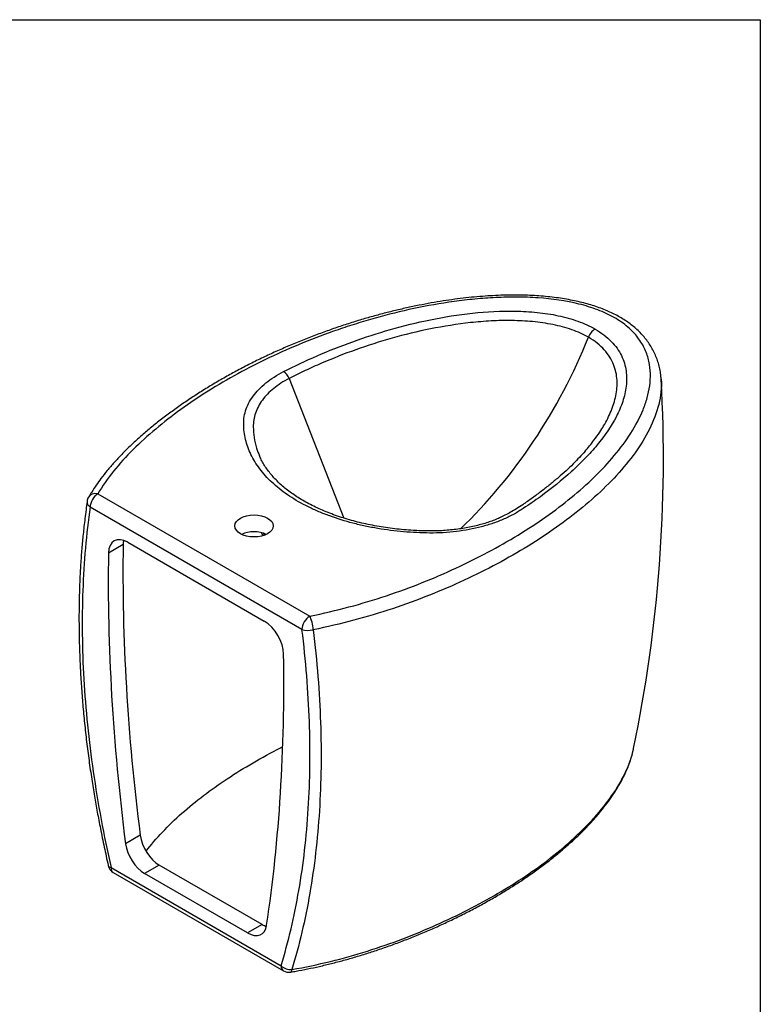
# Model space of a CAD drawing. Header units: millimetres. Extents: x 11 to 285, y 7 to 203.
# Tile 3 of 3: x 210 to 284, y 104 to 203. Entities that reach past the tile are written whole.
import ezdxf

# ---------------------------------------------------------------- set-up
doc = ezdxf.new("R2010")
doc.units = ezdxf.units.MM
for name, color, linetype in [('1', 7, 'Continuous'), ('BIDET_A_TERRA_MO', 7, 'Continuous'), ('Default', 7, 'Continuous')]:
    doc.layers.add(name, color=color, linetype=linetype)

# ---------------------------------------------------------------- blocks, each defined once
blk = doc.blocks.new('SE7')
at = {"layer": 'BIDET_A_TERRA_MO', "color": 7, "linetype": 'Continuous'}
for p, q in [((236.9870675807, 166.7739641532), (242.4798578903, 152.7250342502)), ((217.75185129, 155.1709918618), (239.0526623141, 142.872962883)), ((238.2748448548, 141.5257435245), (216.9740338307, 153.8237725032)), ((234.2106643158, 151.259317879), (234.3250218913, 150.9536427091)), ((234.4018704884, 151.2045714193), (234.4771135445, 151.0034484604)), ((220.2946558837, 150.0603652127), (218.8168027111, 149.2071262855)), ((220.7610398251, 150.2901237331), (234.4878387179, 142.3649533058)), ((222.0065327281, 120.8373313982), (220.5286795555, 119.9840924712)), ((223.9269938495, 117.8354730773), (222.4491406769, 116.9822341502)), ((234.2775911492, 111.8595289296), (223.9269938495, 117.8354730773)), ((219.0726249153, 117.5844470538), (236.1762541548, 107.7096621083)), ((219.3004423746, 117.0808922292), (236.4040716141, 107.2061072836)), ((232.7997379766, 111.0062900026), (222.4491406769, 116.9822341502)), ((234.2775911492, 111.8595289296), (232.7997379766, 111.0062900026))]:
    blk.add_line(p, q, dxfattribs=at)
for centre, radius, start, end in [((268.6504977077, 170.3117658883), 1.688436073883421, 122.6556449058, 159.2474854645), ((235.4436719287, 166.0870344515), 1.689361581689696, 23.9927400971, 54.2758990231), ((131.6710583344, 158.6877848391), 142.9433278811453, 348.2366940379, 3.2005057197), ((217.75185129, 154.2728456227), 1.099999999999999, 149.5137828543, 171.824485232), ((219.8504423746, 118.0335201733), 1.100000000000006, 192.6810847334, 240), ((236.9540716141, 108.1587352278), 1.100000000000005, 240, 279.7079803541)]:
    blk.add_arc(centre, radius, start, end, dxfattribs=at)
for centre, major_axis, ratio, start_param, end_param in [((247.0365906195, 173.1557469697), (16.49999999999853, 28.57883832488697), 0.5773502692, 4.239000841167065, 4.959523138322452), ((217.75185129, 154.2728456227), (0.9479263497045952, -0.5580641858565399), 0.7730606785, 1.997897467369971, 3.131615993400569), ((217.75185129, 154.2728456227), (0.5499999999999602, 0.952627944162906), 0.5773502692, 0.78539816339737, 2.356194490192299), ((217.75185129, 154.2728456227), (1.088820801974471, -0.1564265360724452), 0.6581149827, 3.155732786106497, 4.015460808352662), ((220.7610398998, 148.0447580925), (1.375000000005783, -2.381569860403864), 0.5773502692, 2.356194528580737, 3.909236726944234), ((233.4523250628, 150.2377918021), (-1.925000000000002, -1.335737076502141e-15), 0.5773502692, 4.016861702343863, 5.407916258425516), ((360.2797334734, 66.3698553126), (-99.00000000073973, 171.473029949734), 0.5773502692, 0.7676440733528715, 0.9429438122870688), ((222.2388930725, 148.8979970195), (1.374999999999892, -2.381569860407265), 0.5773502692, 3.708945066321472, 3.90923672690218), ((358.8018803, 65.5166163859), (-99.00000000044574, 171.4730299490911), 0.5773502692, 0.767644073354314, 0.942943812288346), ((239.0526623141, 141.974816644), (0.5499999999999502, 0.9526279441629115), 0.5773502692, 0.7853981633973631, 2.356194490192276), ((239.0526623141, 141.974816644), (0.2118241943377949, -1.07941211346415), 0.262761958, 1.065881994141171, 2.500118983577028), ((234.4878387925, 140.1198728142), (-1.374825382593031, 2.381267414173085), 0.5773502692, 3.944756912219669, 5.497787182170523), ((239.0526623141, 141.974816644), (1.091742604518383, 0.1345291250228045), 0.4832714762, 3.861711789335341, 4.979338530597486), ((96.4467809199, 216.9857707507), (99.0000000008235, -171.473029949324), 0.5773502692, 0.6278627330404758, 0.803164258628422), ((223.926997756, 120.0808417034), (1.37500323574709, -2.381575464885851), 0.5773502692, 4.084538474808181, 5.497785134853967), ((222.4491445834, 119.2276027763), (1.375003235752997, -2.381575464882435), 0.5773502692, 4.084538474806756, 5.497785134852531), ((219.8504423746, 118.0335201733), (1.073167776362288, 0.2414765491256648), 0.3880136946, 3.15539563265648, 3.818555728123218), ((219.8504423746, 118.0335201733), (0.5499999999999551, 0.9526279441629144), 0.5773502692, 2.356194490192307, 3.141592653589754), ((232.7997418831, 113.2516533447), (-1.375000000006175, 2.381569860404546), 0.5773502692, 2.356192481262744, 3.769455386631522), ((234.2775950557, 114.1048922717), (-1.375000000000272, 2.381569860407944), 0.5773502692, -3.926992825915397, -3.708945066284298), ((236.9540716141, 108.1587352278), (0.5499999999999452, 0.9526279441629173), 0.5773502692, 2.356194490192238, 3.141592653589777), ((236.9540716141, 108.1587352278), (1.052443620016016, -0.3199412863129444), 0.718409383, 4.120662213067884, 5.211828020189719), ((236.9540716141, 108.1587352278), (-0.1854893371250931, 1.084247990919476), 0.2319692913, 3.138838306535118, 3.820284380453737)]:
    blk.add_ellipse(centre, major_axis=major_axis, ratio=ratio, start_param=start_param, end_param=end_param, dxfattribs=at)
blk.add_ellipse((233.4523250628, 151.9442696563), major_axis=(1.925, 5.068920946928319e-15), ratio=0.5773502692, dxfattribs=at)
for points, knots in [([(274.3885074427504, 166.7095351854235), (274.3770549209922, 166.8691940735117), (274.3528102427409, 167.1851268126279), (274.2599698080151, 167.7287927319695), (274.11772055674, 168.2936366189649), (273.9297665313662, 168.8447061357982), (273.6996533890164, 169.3745096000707), (273.4285725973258, 169.8831062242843), (273.1182630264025, 170.3690512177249), (272.7702212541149, 170.8316426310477), (272.3858967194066, 171.2702532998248), (271.9666358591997, 171.6844509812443), (271.5136902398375, 172.0739389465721), (271.0281711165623, 172.4385571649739), (270.5113953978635, 172.7780666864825), (269.9665187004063, 173.0911647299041), (269.3936888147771, 173.3792305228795), (268.7916496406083, 173.6445066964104), (268.1557481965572, 173.8893926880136), (267.4856792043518, 174.1139562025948), (266.7814702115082, 174.3180154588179), (266.0432313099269, 174.5012790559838), (265.2712651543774, 174.6633297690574), (264.4661921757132, 174.8036259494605), (263.6290885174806, 174.9215113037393), (262.7616345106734, 175.0162463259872), (261.8662775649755, 175.0870138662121), (260.9467077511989, 175.1330662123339), (260.001147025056, 175.153542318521), (259.018236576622, 175.1504961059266), (257.9966418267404, 175.1216862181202), (256.9394648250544, 175.0656723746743), (255.857703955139, 174.982215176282), (254.749810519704, 174.8706483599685), (253.6143928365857, 174.7302211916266), (252.449982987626, 174.5601207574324), (251.2548694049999, 174.3593692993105), (250.0250798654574, 174.1267378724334), (248.7671933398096, 173.8617658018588), (247.4891280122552, 173.5645063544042), (246.2006786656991, 173.2365300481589), (244.902153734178, 172.8773598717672), (243.5933694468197, 172.4863898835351), (242.2742658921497, 172.0629959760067), (240.9453107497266, 171.6067691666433), (239.6094730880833, 171.1179917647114), (238.2757885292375, 170.5984021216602), (236.9519670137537, 170.0502059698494), (235.6425685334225, 169.4749475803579), (234.3466953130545, 168.8719025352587), (233.0629666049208, 168.2403260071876), (231.7992808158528, 167.5830118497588), (230.5592103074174, 166.9011092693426), (229.3470108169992, 166.1972350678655), (228.1607955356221, 165.469929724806), (227.0048172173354, 164.7214194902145), (225.8831676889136, 163.9538923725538), (224.7990907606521, 163.169693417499), (223.7615834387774, 162.373955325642), (222.7775208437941, 161.5715130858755), (221.8509459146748, 160.7663811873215), (220.9795909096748, 159.9574154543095), (220.1594971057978, 159.1420444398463), (219.3963825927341, 158.3253353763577), (218.6946004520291, 157.5114512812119), (218.0950997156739, 156.7554425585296), (217.5731788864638, 156.0350789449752), (217.1550045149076, 155.3955957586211), (216.9304664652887, 155.0194344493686), (216.8187479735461, 154.8308907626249)], [0, 0, 0, 0, 0.0085348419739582, 0.0199666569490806, 0.0311473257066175, 0.042074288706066, 0.0527513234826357, 0.0631903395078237, 0.0734083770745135, 0.0834253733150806, 0.093262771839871, 0.1029429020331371, 0.1124889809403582, 0.1219255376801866, 0.1312790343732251, 0.1405615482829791, 0.1496955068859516, 0.158922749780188, 0.1682870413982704, 0.1778163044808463, 0.1875379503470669, 0.1974775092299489, 0.207657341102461, 0.2180952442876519, 0.2288029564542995, 0.2397845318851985, 0.25103459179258, 0.2625364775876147, 0.2742480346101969, 0.286371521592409, 0.2992467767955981, 0.3124454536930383, 0.3260153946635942, 0.3399968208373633, 0.354430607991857, 0.369358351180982, 0.384822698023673, 0.4008748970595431, 0.4176407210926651, 0.4347672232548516, 0.4522584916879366, 0.4701405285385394, 0.4884382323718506, 0.5071755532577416, 0.5263740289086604, 0.5460361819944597, 0.5660740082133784, 0.586272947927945, 0.606666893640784, 0.6272890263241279, 0.6481737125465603, 0.6693764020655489, 0.6904885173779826, 0.7117812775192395, 0.733200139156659, 0.7546887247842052, 0.7761864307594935, 0.7976484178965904, 0.8190251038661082, 0.8399640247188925, 0.8605188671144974, 0.8807413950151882, 0.9006809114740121, 0.9205179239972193, 0.9396186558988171, 0.958194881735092, 0.9729875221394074, 0.9885518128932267, 1, 1, 1, 1]), ([(239.0526623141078, 142.8729628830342), (240.4016508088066, 143.1376888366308), (241.7138870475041, 143.4458891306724), (244.2788262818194, 144.1327117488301), (245.5313864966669, 144.5115029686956), (247.9844513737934, 145.3306620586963), (249.1872160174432, 145.772208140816), (251.5197002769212, 146.7014372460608), (252.6524504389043, 147.1900446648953), (254.8561910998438, 148.2115026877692), (255.9271759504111, 148.7443573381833), (258.0093376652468, 149.8529116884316), (259.0236405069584, 150.4300072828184), (261.9423376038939, 152.2122357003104), (263.7306232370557, 153.4687271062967), (266.1651188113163, 155.4610336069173), (266.9348256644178, 156.1432677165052), (268.3821029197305, 157.5477107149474), (269.061588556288, 158.2725415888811), (270.2943986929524, 159.7451793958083), (270.8502155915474, 160.4947635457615), (271.8211178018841, 162.024743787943), (272.236563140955, 162.8050610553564), (272.726641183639, 164.0046758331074), (272.8674549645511, 164.4095648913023), (273.0941629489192, 165.2193370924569), (273.1806852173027, 165.6254957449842), (273.2924456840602, 166.4407195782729), (273.3177642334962, 166.8497809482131), (273.295928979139, 167.6713408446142), (273.2481286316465, 168.0854967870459), (273.0681448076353, 168.8998594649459), (272.9362487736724, 169.3018246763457), (272.6645259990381, 169.895576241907), (272.5615808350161, 170.0919535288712), (272.3283255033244, 170.48130177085), (272.1973260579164, 170.6750708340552), (271.7656251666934, 171.2415941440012), (271.4258527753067, 171.6013041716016), (270.8298551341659, 172.1110126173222), (270.6167527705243, 172.2759232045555), (270.1596868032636, 172.5950723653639), (269.9160359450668, 172.748929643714), (269.1489544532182, 173.1865022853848), (268.59565821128, 173.4434200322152), (267.7088365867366, 173.7815705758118), (267.4037252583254, 173.8863960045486), (266.7751701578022, 174.080825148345), (266.4501415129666, 174.1707746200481), (264.8078353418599, 174.5771547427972), (263.4320198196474, 174.7708405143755), (261.301462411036, 174.9196369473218), (260.590512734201, 174.944321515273), (259.1756904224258, 174.95259497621), (258.4702878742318, 174.9362282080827), (257.0629043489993, 174.8685679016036), (256.3609277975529, 174.8172291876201), (254.9600019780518, 174.6836498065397), (254.2593926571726, 174.6010673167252), (252.1896951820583, 174.3155332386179), (250.8435762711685, 174.0746123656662), (248.2045409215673, 173.5128947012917), (246.9117611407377, 173.1918927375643), (245.0071389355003, 172.6585217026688), (244.3780630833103, 172.4720261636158), (243.1309416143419, 172.0824747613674), (242.513268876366, 171.8795022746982), (240.6903363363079, 171.2518183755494), (239.5099412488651, 170.8069270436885), (236.0635884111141, 169.4004073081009), (233.891169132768, 168.3679134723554), (230.8109719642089, 166.683991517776), (229.8139446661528, 166.0990968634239), (227.8985355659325, 164.8984588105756), (226.9778089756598, 164.2809337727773), (225.2127660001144, 163.010329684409), (224.3684414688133, 162.3572544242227), (222.762662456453, 161.0125440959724), (221.9996440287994, 160.3191904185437), (220.584054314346, 158.9051802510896), (219.9294201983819, 158.183194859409), (218.7423222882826, 156.7047973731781), (218.2095674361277, 155.9484672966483), (217.7518512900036, 155.1709918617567)], [0, 0, 0, 0, 0.03125, 0.03125, 0.0625, 0.0625, 0.09375, 0.09375, 0.1250000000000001, 0.1250000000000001, 0.1562500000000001, 0.1562500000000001, 0.1875000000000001, 0.1875000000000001, 0.2500000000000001, 0.2500000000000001, 0.2812500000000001, 0.2812500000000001, 0.3125000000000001, 0.3125000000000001, 0.3437500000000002, 0.3437500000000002, 0.3750000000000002, 0.3750000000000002, 0.3906250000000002, 0.3906250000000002, 0.4062500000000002, 0.4062500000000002, 0.4218750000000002, 0.4218750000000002, 0.4375000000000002, 0.4375000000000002, 0.4531250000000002, 0.4531250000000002, 0.4609375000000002, 0.4609375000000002, 0.4687500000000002, 0.4687500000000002, 0.4843750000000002, 0.4843750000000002, 0.4921875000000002, 0.4921875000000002, 0.5000000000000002, 0.5000000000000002, 0.5156250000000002, 0.5156250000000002, 0.5234375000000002, 0.5234375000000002, 0.5312500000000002, 0.5312500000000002, 0.5625000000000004, 0.5625000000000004, 0.5781250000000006, 0.5781250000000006, 0.5937500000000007, 0.5937500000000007, 0.6093750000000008, 0.6093750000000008, 0.6250000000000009, 0.6250000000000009, 0.6562500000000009, 0.6562500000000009, 0.6875000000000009, 0.6875000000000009, 0.7031250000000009, 0.7031250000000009, 0.7187500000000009, 0.7187500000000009, 0.7500000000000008, 0.7500000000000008, 0.8125000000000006, 0.8125000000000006, 0.8437500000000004, 0.8437500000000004, 0.8750000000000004, 0.8750000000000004, 0.9062500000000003, 0.9062500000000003, 0.9375000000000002, 0.9375000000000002, 0.9687500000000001, 0.9687500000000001, 1, 1, 1, 1]), ([(236.4300610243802, 167.4585223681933), (238.6182164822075, 168.573216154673), (240.9281726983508, 169.5796344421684), (244.6019952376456, 170.903569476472), (245.861941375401, 171.3134666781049), (248.4665082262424, 172.0579891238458), (249.8170253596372, 172.3936634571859), (252.5653726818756, 172.954037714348), (253.9680176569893, 173.1812835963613), (256.8516719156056, 173.4900601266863), (258.2973916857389, 173.5680805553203), (260.4647249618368, 173.5260917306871), (261.1873706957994, 173.4854254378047), (262.2717258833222, 173.3732097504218), (262.6338826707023, 173.3270040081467), (263.3432788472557, 173.2174249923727), (263.6922914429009, 173.1539123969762), (264.3780995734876, 173.0081429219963), (264.7148984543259, 172.925891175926), (265.3751307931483, 172.7408815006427), (265.7002314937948, 172.6374832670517), (266.6388044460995, 172.2987294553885), (267.215414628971, 172.0358530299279), (267.739436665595, 171.7333087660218)], [0, 0, 0, 0, 0.2499999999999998, 0.2499999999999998, 0.3749999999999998, 0.3749999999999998, 0.4999999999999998, 0.4999999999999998, 0.6249999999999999, 0.6249999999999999, 0.75, 0.75, 0.8125000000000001, 0.8125000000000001, 0.8437500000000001, 0.8437500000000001, 0.8750000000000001, 0.8750000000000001, 0.9062500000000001, 0.9062500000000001, 0.9375, 0.9375, 1, 1, 1, 1]), ([(267.0716079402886, 170.9100329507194), (266.5694778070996, 171.1999379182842), (266.0140015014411, 171.4502447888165), (265.1065738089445, 171.7703296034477), (264.7934835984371, 171.866986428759), (264.156802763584, 172.0392784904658), (263.831863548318, 172.1154253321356), (263.1700282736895, 172.2496217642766), (262.8331285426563, 172.3076658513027), (262.1482695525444, 172.4070272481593), (261.8002883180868, 172.4482268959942), (260.7619628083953, 172.5469049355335), (260.0698611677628, 172.5810004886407), (258.685836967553, 172.5999251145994), (257.9939149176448, 172.5845527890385), (256.6102209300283, 172.5124652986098), (255.915812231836, 172.4554443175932), (253.8523127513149, 172.2324023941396), (252.512149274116, 172.0169014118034), (249.8838154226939, 171.487324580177), (248.594024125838, 171.1716780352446), (246.0857554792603, 170.4649956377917), (244.8628762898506, 170.0725107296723), (242.4961590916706, 169.2287496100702), (241.348882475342, 168.7764895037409), (239.6769588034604, 168.0564317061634), (239.1278390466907, 167.809451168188), (238.3161082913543, 167.4287810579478), (238.0475255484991, 167.3001891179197), (237.5143236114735, 167.0396192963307), (237.2510451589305, 166.9083237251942), (236.9870675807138, 166.7739641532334)], [0, 0, 0, 0, 0.0625000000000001, 0.0625000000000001, 0.0937500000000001, 0.0937500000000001, 0.1250000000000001, 0.1250000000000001, 0.1562500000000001, 0.1562500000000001, 0.1875000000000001, 0.1875000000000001, 0.2500000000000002, 0.2500000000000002, 0.3125000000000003, 0.3125000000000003, 0.3750000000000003, 0.3750000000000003, 0.5000000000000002, 0.5000000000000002, 0.6250000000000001, 0.6250000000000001, 0.75, 0.75, 0.875, 0.875, 0.9375, 0.9375, 0.96875, 0.96875, 1, 1, 1, 1]), ([(267.739436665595, 171.7333087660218), (268.3807488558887, 171.3630470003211), (268.916879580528, 170.9504912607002), (269.5792775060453, 170.2746399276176), (269.7772014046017, 170.0382228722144), (270.1195919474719, 169.5573806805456), (270.2650030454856, 169.3125002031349), (270.5097670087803, 168.8147734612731), (270.6091376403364, 168.5619302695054), (270.7659185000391, 168.0489868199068), (270.8227251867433, 167.7902461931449), (270.934935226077, 167.017580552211), (270.9338841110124, 166.503101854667), (270.8430801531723, 165.7321268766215), (270.7977622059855, 165.475260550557), (270.6797655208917, 164.9617557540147), (270.6068534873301, 164.7046513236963), (270.3533144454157, 163.9423077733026), (270.1378079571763, 163.4431928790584), (269.3783041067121, 161.9680027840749), (268.7229195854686, 161.013768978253), (267.5690372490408, 159.6159107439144), (267.1553796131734, 159.1558672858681), (266.2854923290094, 158.2565884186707), (265.8280352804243, 157.815908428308), (264.3944306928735, 156.5182369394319), (263.3577188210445, 155.6853476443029), (261.6931630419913, 154.4795855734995), (261.1199349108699, 154.0849778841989), (260.3808290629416, 153.6007005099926), (260.2327346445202, 153.5036170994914), (259.927569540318, 153.3161145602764), (259.7710335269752, 153.2252017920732), (259.2897931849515, 152.9608152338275), (258.9535320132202, 152.7956390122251), (258.2504393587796, 152.4872354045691), (257.8836469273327, 152.3439799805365), (257.1187423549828, 152.0799560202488), (256.7211900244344, 151.9595993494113), (255.5113294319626, 151.6411929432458), (254.6726649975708, 151.4817386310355), (253.3660805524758, 151.3225255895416), (252.9220082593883, 151.2830211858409), (252.0335405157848, 151.2329104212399), (251.5854796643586, 151.2220128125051), (250.2466875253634, 151.232275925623), (249.3643343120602, 151.2747329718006), (247.6186099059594, 151.426089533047), (246.7554119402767, 151.5355953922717), (245.4755879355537, 151.7522637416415), (245.0499200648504, 151.8336046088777), (244.2146210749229, 152.0120772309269), (243.8043980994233, 152.1092434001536), (242.5957377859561, 152.4242421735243), (241.8190960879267, 152.6653476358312), (240.6984206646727, 153.0742945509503), (240.332296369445, 153.2185482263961), (239.6153181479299, 153.5233609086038), (239.2639753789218, 153.6842047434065), (238.2447028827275, 154.1863990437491), (237.604503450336, 154.550578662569), (236.4376067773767, 155.3226966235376), (235.9078347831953, 155.7309891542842), (235.1911229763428, 156.3757144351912), (234.9652626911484, 156.5960257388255), (234.5396582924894, 157.0474660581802), (234.3395846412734, 157.2791589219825), (233.7868441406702, 157.9802906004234), (233.4784217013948, 158.4586758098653), (232.9756576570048, 159.4362680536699), (232.7812574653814, 159.9354643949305), (232.5083931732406, 160.9550175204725), (232.4319273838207, 161.467831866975), (232.405842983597, 162.2396122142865), (232.4096535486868, 162.4986014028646), (232.470516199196, 163.0106338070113), (232.524895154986, 163.2637154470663), (232.6804469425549, 163.7641445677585), (232.7816955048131, 164.0114827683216), (233.0316484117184, 164.5003438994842), (233.1807934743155, 164.7425531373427), (233.69981233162, 165.4556551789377), (234.1306107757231, 165.9003632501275), (235.1575247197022, 166.7299330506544), (235.7593285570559, 167.1166548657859), (236.4300610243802, 167.4585223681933)], [0, 0, 0, 0, 0.0312499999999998, 0.0312499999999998, 0.0468749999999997, 0.0468749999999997, 0.0624999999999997, 0.0624999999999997, 0.0781249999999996, 0.0781249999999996, 0.0937499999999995, 0.0937499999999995, 0.1249999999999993, 0.1249999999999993, 0.1406249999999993, 0.1406249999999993, 0.1562499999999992, 0.1562499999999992, 0.1874999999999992, 0.1874999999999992, 0.2499999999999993, 0.2499999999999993, 0.2812499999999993, 0.2812499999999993, 0.3124999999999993, 0.3124999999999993, 0.3749999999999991, 0.3749999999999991, 0.4062499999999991, 0.4062499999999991, 0.4140624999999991, 0.4140624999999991, 0.4218749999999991, 0.4218749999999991, 0.4374999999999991, 0.4374999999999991, 0.4531249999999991, 0.4531249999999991, 0.468749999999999, 0.468749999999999, 0.499999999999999, 0.499999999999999, 0.515624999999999, 0.515624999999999, 0.531249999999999, 0.531249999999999, 0.5624999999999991, 0.5624999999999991, 0.5937499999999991, 0.5937499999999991, 0.6093749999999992, 0.6093749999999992, 0.6249999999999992, 0.6249999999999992, 0.6562499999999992, 0.6562499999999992, 0.6718749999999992, 0.6718749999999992, 0.6874999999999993, 0.6874999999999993, 0.7187499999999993, 0.7187499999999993, 0.7499999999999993, 0.7499999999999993, 0.7656249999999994, 0.7656249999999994, 0.7812499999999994, 0.7812499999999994, 0.8124999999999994, 0.8124999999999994, 0.8437499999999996, 0.8437499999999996, 0.8749999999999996, 0.8749999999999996, 0.8906249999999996, 0.8906249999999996, 0.9062499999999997, 0.9062499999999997, 0.9218749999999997, 0.9218749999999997, 0.9374999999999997, 0.9374999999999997, 0.9687499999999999, 0.9687499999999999, 1, 1, 1, 1]), ([(268.2158229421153, 161.3778859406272), (268.3520624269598, 161.584010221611), (268.4820174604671, 161.7914148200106), (268.8944348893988, 162.4897521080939), (269.147064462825, 162.9867711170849), (269.4591383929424, 163.7459903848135), (269.5519767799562, 164.0013519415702), (269.7122258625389, 164.517302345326), (269.7794540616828, 164.7777239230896), (269.9356578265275, 165.5573985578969), (269.9808032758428, 166.0782303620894), (269.9355136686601, 166.8613253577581), (269.9014249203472, 167.1226483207), (269.7886595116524, 167.6459404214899), (269.70964564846, 167.9077298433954), (269.5035360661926, 168.4203759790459), (269.3762455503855, 168.6725908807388), (269.0664935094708, 169.1674461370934), (268.8823661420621, 169.411855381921), (268.2483554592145, 170.1121183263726), (267.7199208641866, 170.5357293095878), (267.0716079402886, 170.9100329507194)], [0.5983483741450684, 0.5983483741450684, 0.5983483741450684, 0.5983483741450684, 0.6250000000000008, 0.6250000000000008, 0.6875000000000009, 0.6875000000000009, 0.7187500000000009, 0.7187500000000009, 0.7500000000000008, 0.7500000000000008, 0.8125000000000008, 0.8125000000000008, 0.8437500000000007, 0.8437500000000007, 0.8750000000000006, 0.8750000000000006, 0.9062500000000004, 0.9062500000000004, 0.9375000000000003, 0.9375000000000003, 1, 1, 1, 1]), ([(236.9870675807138, 166.7739641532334), (236.4067405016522, 166.4744203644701), (235.8824930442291, 166.1358819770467), (234.9824650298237, 165.4076113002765), (234.6020969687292, 165.0166285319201), (234.1374934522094, 164.3876481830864), (234.000600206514, 164.1705301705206), (233.7692042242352, 163.7329514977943), (233.6735946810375, 163.5111354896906), (233.4457333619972, 162.8363997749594), (233.3714321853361, 162.3732157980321), (233.3777542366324, 161.8995099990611)], [0, 0, 0, 0, 0.25, 0.25, 0.5, 0.5, 0.625, 0.625, 0.75, 0.75, 1, 1, 1, 1]), ([(274.3943400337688, 166.6677838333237), (274.420042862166, 166.2487779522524), (274.4090257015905, 165.8320236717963), (274.2811492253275, 164.5725769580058), (274.0669717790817, 163.7344611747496), (273.4389579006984, 162.0758175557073), (273.0303107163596, 161.2683901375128), (272.0645705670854, 159.6872930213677), (271.5070667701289, 158.9137458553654), (270.2642526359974, 157.3951913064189), (269.5756997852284, 156.6474998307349), (268.1025683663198, 155.1972888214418), (267.3172761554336, 154.4933066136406), (264.8295636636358, 152.4376029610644), (262.997302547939, 151.141395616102), (260.0028182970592, 149.2980821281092), (258.9606169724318, 148.6993817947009), (256.819037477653, 147.5526977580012), (255.7169006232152, 147.0027606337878), (253.4480884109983, 145.9504100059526), (252.2814122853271, 145.4480054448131), (249.8782805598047, 144.4935560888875), (248.6396562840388, 144.0408079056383), (246.1020657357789, 143.1971527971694), (244.8022254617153, 142.8058507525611), (242.1489361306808, 142.0965079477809), (240.7935783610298, 141.7776096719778), (239.403364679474, 141.5013839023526)], [0.5784011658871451, 0.5784011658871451, 0.5784011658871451, 0.5784011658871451, 0.5937500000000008, 0.5937500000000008, 0.6250000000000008, 0.6250000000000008, 0.6562500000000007, 0.6562500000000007, 0.6875000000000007, 0.6875000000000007, 0.7187500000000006, 0.7187500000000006, 0.7500000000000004, 0.7500000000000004, 0.8125000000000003, 0.8125000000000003, 0.8437500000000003, 0.8437500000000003, 0.8750000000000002, 0.8750000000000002, 0.9062500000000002, 0.9062500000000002, 0.9375000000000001, 0.9375000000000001, 0.9687500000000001, 0.9687500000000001, 1, 1, 1, 1]), ([(274.3919495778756, 166.7051652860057), (274.3922771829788, 166.7002443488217), (274.3925996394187, 166.6953236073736), (274.3934032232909, 166.6828625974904), (274.3938775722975, 166.6753228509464), (274.3943400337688, 166.6677838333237)], [0.5779447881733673, 0.5779447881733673, 0.5779447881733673, 0.5779447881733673, 0.5781250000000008, 0.5781250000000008, 0.5784011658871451, 0.5784011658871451, 0.5784011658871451, 0.5784011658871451]), ([(233.3777542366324, 161.8995099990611), (233.3794542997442, 161.5423203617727), (233.4086194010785, 161.1850601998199), (233.5208483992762, 160.4722377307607), (233.6043060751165, 160.1152508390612), (233.795621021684, 159.5008580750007), (233.8911034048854, 159.2420844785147), (234.0007420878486, 158.9860799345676)], [0, 0, 0, 0, 0.0625, 0.0625, 0.1249999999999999, 0.1249999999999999, 0.1712645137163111, 0.1712645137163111, 0.1712645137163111, 0.1712645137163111]), ([(266.7345560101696, 159.4455192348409), (267.0520246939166, 159.8102754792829), (267.3525679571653, 160.1799618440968), (267.837948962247, 160.8256980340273), (268.0325709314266, 161.100633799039), (268.2158229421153, 161.3778859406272)], [0.5134979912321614, 0.5134979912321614, 0.5134979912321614, 0.5134979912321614, 0.5625000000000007, 0.5625000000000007, 0.5983483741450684, 0.5983483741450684, 0.5983483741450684, 0.5983483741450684]), ([(266.7464069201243, 159.4608436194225), (266.5417251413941, 159.2304014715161), (266.1819922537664, 158.8274425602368), (265.525992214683, 158.1570857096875), (264.8203535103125, 157.4829424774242), (264.0511777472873, 156.7969609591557), (263.2279252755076, 156.1098508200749), (262.3528510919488, 155.4235910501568), (261.4264203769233, 154.7417467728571), (260.5885021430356, 154.1463899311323), (259.8582719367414, 153.670648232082), (259.2615955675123, 153.3153858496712), (258.7004907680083, 153.0139737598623), (258.1617597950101, 152.755596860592), (257.6349094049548, 152.532295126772), (257.0940043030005, 152.3322920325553), (256.5303320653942, 152.153430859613), (255.9266670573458, 151.9881128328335), (255.2938046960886, 151.8414746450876), (254.6244042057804, 151.7134597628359), (253.9320077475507, 151.6077286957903), (253.2194222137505, 151.525253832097), (252.4899992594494, 151.4669243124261), (251.7475892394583, 151.4335919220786), (250.9944597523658, 151.4255391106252), (250.2238786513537, 151.4447952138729), (249.3949287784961, 151.4844763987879), (248.5134397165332, 151.5503291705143), (247.5956727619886, 151.6454693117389), (246.6890551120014, 151.7663210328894), (245.7968587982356, 151.9123634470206), (244.9222435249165, 152.082976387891), (244.0682658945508, 152.2774124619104), (243.236538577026, 152.4951221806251), (242.4283911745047, 152.7354178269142), (241.64509796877, 152.9977428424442), (240.888965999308, 153.2811386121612), (240.1621564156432, 153.5845835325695), (239.4666670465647, 153.9069682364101), (238.8045689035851, 154.2470906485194), (238.1836918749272, 154.5999541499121), (237.6043663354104, 154.96548479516), (237.064363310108, 155.3432335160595), (236.5582904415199, 155.7365273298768), (236.0876900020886, 156.1440395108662), (235.6536517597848, 156.5647030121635), (235.2570277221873, 156.9975956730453), (234.8992985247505, 157.4411395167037), (234.5790574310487, 157.8966158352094), (234.303274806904, 158.3573061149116), (234.1078943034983, 158.7320503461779), (234.0287004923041, 158.928828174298), (234.0061777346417, 158.9851373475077)], [0, 0, 0, 0, 0.0271912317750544, 0.0564185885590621, 0.0866944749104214, 0.1179800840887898, 0.1497417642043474, 0.1820675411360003, 0.2151420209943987, 0.2479634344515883, 0.2693339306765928, 0.2881207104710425, 0.3049369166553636, 0.3203274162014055, 0.3346747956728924, 0.3482679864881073, 0.3628071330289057, 0.3769184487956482, 0.3920226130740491, 0.4073377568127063, 0.4228738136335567, 0.4386244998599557, 0.4545743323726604, 0.4706989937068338, 0.4869661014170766, 0.503460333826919, 0.5207708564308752, 0.5409817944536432, 0.561181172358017, 0.5813471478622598, 0.6014579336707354, 0.6214932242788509, 0.6414349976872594, 0.6612659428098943, 0.6810608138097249, 0.7008121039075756, 0.7205135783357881, 0.7401604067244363, 0.7597505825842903, 0.7792855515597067, 0.798742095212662, 0.8175833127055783, 0.8365580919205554, 0.8556292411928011, 0.8748146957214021, 0.8941317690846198, 0.9135980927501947, 0.933232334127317, 0.9530437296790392, 0.9731317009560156, 0.9934359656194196, 1, 1, 1, 1]), ([(216.6768174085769, 154.4162531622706), (216.675596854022, 154.4078167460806), (216.5965178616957, 153.8611398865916), (216.4503176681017, 152.7196758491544), (216.2695235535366, 151.1511294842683), (216.1228720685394, 149.6111496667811), (216.0126202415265, 148.0777074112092), (215.9280156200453, 146.4551184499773), (215.8717569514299, 144.7751911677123), (215.8473158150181, 143.0205490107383), (215.8563569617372, 141.2470922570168), (215.8989117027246, 139.4545784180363), (215.9749646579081, 137.6430914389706), (216.0843634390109, 135.8144304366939), (216.2269958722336, 133.9709346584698), (216.402728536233, 132.1145425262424), (216.6115340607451, 130.2453748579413), (216.8532971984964, 128.3631548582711), (217.1186011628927, 126.535638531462), (217.3952445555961, 124.8063630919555), (217.6868924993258, 123.1494008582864), (218.0142040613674, 121.4454532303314), (218.3906186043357, 119.6145445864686), (218.6427065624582, 118.4641609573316), (218.7912658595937, 117.7894224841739)], [0, 0, 0, 0, 0.0007052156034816, 0.0529447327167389, 0.0998938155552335, 0.1430901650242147, 0.1891631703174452, 0.2338415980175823, 0.2832519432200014, 0.3326241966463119, 0.3819928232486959, 0.4313857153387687, 0.4808318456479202, 0.5303361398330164, 0.5797894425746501, 0.6291688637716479, 0.6785207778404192, 0.727879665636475, 0.7772701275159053, 0.821359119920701, 0.8624068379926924, 0.9051592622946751, 0.9531323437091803, 1, 1, 1, 1]), ([(216.9740338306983, 153.823772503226), (216.7803698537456, 152.4757571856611), (216.6218746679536, 151.1028175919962), (216.3750190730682, 148.3072335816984), (216.2867179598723, 146.8839999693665), (216.1281705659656, 142.5568502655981), (216.1631660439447, 139.5902579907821), (216.5161896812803, 133.4932281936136), (216.8328181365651, 130.3866171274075), (217.5168300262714, 125.6400147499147), (217.7801193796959, 124.041785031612), (218.3750156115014, 120.8275794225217), (218.7066645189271, 119.2108447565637), (219.0726249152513, 117.5844470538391)], [0, 0, 0, 0, 0.125, 0.125, 0.2499999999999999, 0.2499999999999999, 0.4999999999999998, 0.4999999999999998, 0.7499999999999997, 0.7499999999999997, 0.8749999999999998, 0.8749999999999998, 1, 1, 1, 1]), ([(236.1762541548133, 107.7096621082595), (236.5422145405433, 108.9134850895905), (236.8738634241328, 110.1472644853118), (237.4687595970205, 112.6745427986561), (237.7320489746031, 113.968752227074), (238.4160609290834, 117.9255261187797), (238.732689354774, 120.6665262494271), (239.0857129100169, 126.3559192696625), (239.1207083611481, 129.2821023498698), (238.9621608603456, 133.7923273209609), (238.8738596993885, 135.3175224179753), (238.6270040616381, 138.3981503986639), (238.4685088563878, 139.9541043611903), (238.2748448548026, 141.5257435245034)], [0, 0, 0, 0, 0.1249999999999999, 0.1249999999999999, 0.2499999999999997, 0.2499999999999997, 0.4999999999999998, 0.4999999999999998, 0.7499999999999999, 0.7499999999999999, 0.8749999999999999, 0.8749999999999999, 1, 1, 1, 1]), ([(239.403364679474, 141.5013839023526), (239.5966755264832, 139.9134472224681), (239.754570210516, 138.3414044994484), (239.9997582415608, 135.2290200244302), (240.08699132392, 133.6881525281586), (240.2416937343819, 129.1316931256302), (240.2032790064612, 126.1756826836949), (239.8418948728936, 120.4286379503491), (239.5203460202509, 117.6599758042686), (238.8279742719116, 113.6634534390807), (238.5617299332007, 112.3562779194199), (237.9606193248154, 109.8037110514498), (237.625710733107, 108.5576049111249), (237.2563486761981, 107.3417741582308)], [0, 0, 0, 0, 0.125, 0.125, 0.25, 0.25, 0.5, 0.5, 0.75, 0.75, 0.875, 0.875, 1, 1, 1, 1]), ([(222.5984423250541, 119.2260947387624), (223.0917717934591, 119.8768652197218), (223.640859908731, 120.5189043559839), (225.4627930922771, 122.4480840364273), (226.8535293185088, 123.6682454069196), (229.9008256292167, 125.9860769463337), (231.559726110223, 127.0826686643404), (234.2428693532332, 128.6377961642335), (235.1708767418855, 129.1420147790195), (236.194448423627, 129.662680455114), (236.2601899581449, 129.6959709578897), (236.3260415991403, 129.7291665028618)], [0.0320154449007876, 0.0320154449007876, 0.0320154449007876, 0.0320154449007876, 0.0625000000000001, 0.0625000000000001, 0.1250000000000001, 0.1250000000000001, 0.1875000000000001, 0.1875000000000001, 0.2187500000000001, 0.2187500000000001, 0.2208910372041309, 0.2208910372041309, 0.2208910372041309, 0.2208910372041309]), ([(237.1384396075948, 107.0772367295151), (237.3406833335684, 107.1111418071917), (237.8734789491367, 107.2008958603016), (238.8623857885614, 107.3947891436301), (240.0360290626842, 107.6479157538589), (241.2467124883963, 107.9376480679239), (242.4711585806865, 108.2584734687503), (243.7133609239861, 108.6122518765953), (244.972193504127, 108.9993822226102), (246.2483937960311, 109.4207041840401), (247.5360371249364, 109.8756245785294), (248.8268709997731, 110.3627508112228), (250.1134612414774, 110.8799701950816), (251.3949263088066, 111.4273467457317), (252.6732845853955, 112.0062059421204), (253.9509504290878, 112.6180127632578), (255.2198889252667, 113.2605642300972), (256.468791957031, 113.9295340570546), (257.6847477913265, 114.6185566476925), (258.8623709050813, 115.3246605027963), (259.9963847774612, 116.0449010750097), (261.0904820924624, 116.7806148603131), (262.1426730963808, 117.5306357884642), (263.1522222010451, 118.2951053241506), (264.1135375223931, 119.0695604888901), (265.0276352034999, 119.8544685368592), (265.8948996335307, 120.6494641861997), (266.7096403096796, 121.4502529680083), (267.4661531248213, 122.2514159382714), (268.1605303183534, 123.0476938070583), (268.7934316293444, 123.8383972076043), (269.3656543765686, 124.6228290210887), (269.8788567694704, 125.4020399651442), (270.3188042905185, 126.1479097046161), (270.688167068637, 126.8566204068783), (270.990994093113, 127.5223251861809), (271.2482649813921, 128.1873275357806), (271.4335315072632, 128.7669011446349), (271.5148046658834, 129.1016559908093), (271.5420707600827, 129.2202709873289)], [0, 0, 0, 0, 0.0107364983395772, 0.0332701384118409, 0.0570219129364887, 0.0814192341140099, 0.1065129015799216, 0.1323400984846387, 0.1589350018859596, 0.1863307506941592, 0.2145917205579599, 0.2433693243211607, 0.2725567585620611, 0.3022245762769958, 0.3324459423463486, 0.3633180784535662, 0.3949321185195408, 0.4266648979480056, 0.4583671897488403, 0.4899291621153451, 0.5212620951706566, 0.5522168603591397, 0.5833664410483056, 0.6141563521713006, 0.6446338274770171, 0.6748468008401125, 0.7048468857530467, 0.734587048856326, 0.7635561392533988, 0.7917870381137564, 0.8192773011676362, 0.8460314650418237, 0.8720628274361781, 0.8976177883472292, 0.9197170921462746, 0.9408085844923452, 0.960979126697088, 0.982410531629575, 0.9931752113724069, 0.9931752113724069, 0.9931752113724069, 0.9931752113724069]), ([(237.2563486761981, 107.3417741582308), (238.581370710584, 107.5654959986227), (239.8722795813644, 107.8379623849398), (242.400394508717, 108.4590096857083), (243.6372683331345, 108.8080110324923), (246.063977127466, 109.571740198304), (247.2489064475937, 109.9849232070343), (249.556684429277, 110.8628204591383), (250.6766383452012, 111.3261859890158), (252.8555742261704, 112.2957556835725), (253.9141797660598, 112.8022457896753), (255.972515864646, 113.8556020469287), (256.9739023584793, 114.4024179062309), (259.8819892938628, 116.1005331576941), (261.6676001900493, 117.3054603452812), (264.1114666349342, 119.2184494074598), (264.8863676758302, 119.874006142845), (265.9848674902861, 120.8853861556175), (266.3402571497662, 121.227261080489), (267.0279953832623, 121.9210382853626), (267.3606721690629, 122.2734233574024), (268.3140583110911, 123.3379005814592), (268.8934030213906, 124.0594750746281), (269.9220966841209, 125.5294326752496), (270.3718742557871, 126.2777812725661), (270.9266839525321, 127.4245509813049), (271.0914477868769, 127.8108744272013), (271.3736295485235, 128.5931018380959), (271.4902390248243, 128.9863940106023), (271.5841742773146, 129.4066795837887), (271.5901445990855, 129.4339979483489), (271.5959778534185, 129.4613182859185)], [0, 0, 0, 0, 0.0312499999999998, 0.0312499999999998, 0.0624999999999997, 0.0624999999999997, 0.0937499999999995, 0.0937499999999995, 0.1249999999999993, 0.1249999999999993, 0.1562499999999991, 0.1562499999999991, 0.1874999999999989, 0.1874999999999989, 0.2499999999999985, 0.2499999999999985, 0.2812499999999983, 0.2812499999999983, 0.2968749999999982, 0.2968749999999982, 0.3124999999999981, 0.3124999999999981, 0.343749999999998, 0.343749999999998, 0.3749999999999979, 0.3749999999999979, 0.3906249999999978, 0.3906249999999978, 0.4062499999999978, 0.4062499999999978, 0.407336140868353, 0.407336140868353, 0.407336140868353, 0.407336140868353])]:
    blk.add_open_spline(points, degree=3, knots=knots, dxfattribs=at)
for points in [[(271.5606624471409, 129.3020349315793), (271.5718664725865, 129.3517864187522), (271.5832265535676, 129.4029908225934), (271.5949956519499, 129.4562637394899)], [(271.5959778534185, 129.4613182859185), (271.6021074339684, 129.4900264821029), (271.6080856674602, 129.5187368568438), (271.6139101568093, 129.547449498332)]]:
    blk.add_open_spline(points, degree=3, dxfattribs=at)

msp = doc.modelspace()

# ---------------------------------------------------------------- linework, layer by layer
at = {"layer": '1', "color": 7, "linetype": 'Continuous'}
for p, q in [((10.8564131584, 202.8450125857), (284.3565875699, 202.8450125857)), ((284.3565875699, 202.8450125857), (284.3565875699, 7.2812665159))]:
    msp.add_line(p, q, dxfattribs=at)

# ---------------------------------------------------------------- block references
at = {"layer": 'Default'}
msp.add_blockref('SE7', (0, 0), dxfattribs=at)

doc.saveas('drawing.dxf')
